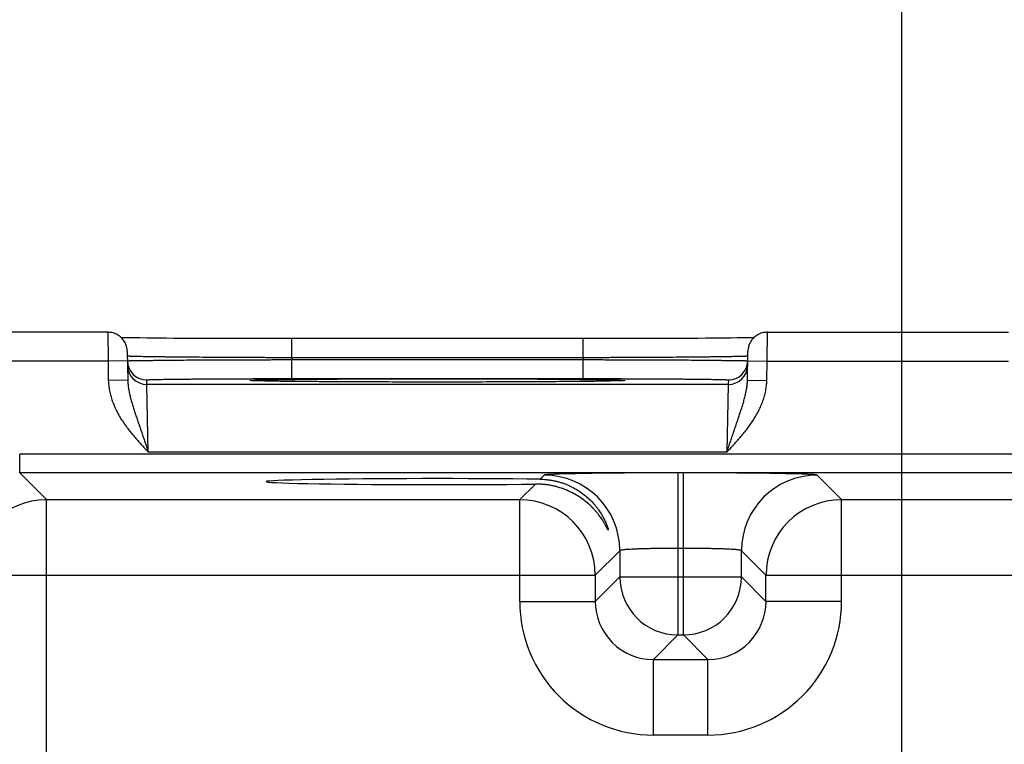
# Model space of a CAD drawing. Header units: inches. Extents: x 0 to 34, y 0 to 22.
# Tile 19 of 70: x 10.303 to 11.32, y 17.359 to 18.107. Entities that reach past the tile are written whole.
import ezdxf

# ---------------------------------------------------------------- set-up
doc = ezdxf.new("R2010")
doc.units = ezdxf.units.IN
doc.header["$LTSCALE"] = 1.87
doc.header["$MEASUREMENT"] = 0
doc.layers.get('0').update_dxf_attribs({"linetype": 'CONTINUOUS'})
doc.layers.add('DIMENSIONS', color=7, linetype='CONTINUOUS')
doc.styles.get("Standard").update_dxf_attribs({"font": 'txt', "width": 0.8})
doc.dimstyles.new('DIMSTYLE_1', dxfattribs={"dimtxt": 0.125, "dimasz": 0.18, "dimexe": 0.18, "dimexo": 0.0625, "dimgap": 0.09, "dimtad": 0, "dimtih": 1, "dimtoh": 1, "dimdec": 3, "dimzin": 4, "dimdsep": 46, "dimtxsty": 'STANDARD', "dimblk": '_FILLED', "dimblk1": '_FILLED', "dimblk2": '_FILLED', "dimcen": 0.09, "dimadec": 0, "dimazin": 0, "dimtp": 0.01, "dimtm": 0.01, "dimtfac": 1, "dimtdec": 3, "dimtofl": 0, "dimtmove": 0, "dimatfit": 3, "dimldrblk": '_FILLED', "dimfxl": 1, "dimtolj": 1, "dimtzin": 4, "dimarcsym": 0})

# ---------------------------------------------------------------- blocks, each defined once
blk = doc.blocks.new('*D9')
at = {"layer": 'DIMENSIONS', "color": 2, "linetype": 'CONTINUOUS'}
blk.add_line((11.2141, 16.1232), (11.2141, 18.4721), dxfattribs=at)
at = {"layer": 'DIMENSIONS', "color": 2, "linetype": 'CONTINUOUS', "insert": (11.1516, 18.5346), "char_height": 0.125, "width": 1.425, "attachment_point": 1, "rotation": 90, "line_spacing_factor": 0.9}
blk.add_mtext('3.950{\\Ftxt.shx;\\W1.000000;\\H0.125000; }[100.33]', dxfattribs=at)
blk = doc.blocks.new('_FILLED')
at = {"color": 0, "linetype": 'BYBLOCK'}
blk.add_solid([(0, 0), (-1, 0.1736), (-1, -0.1736)], dxfattribs=at)
blk = doc.blocks.new('*D11')
at = {"layer": 'DIMENSIONS', "color": 2, "linetype": 'CONTINUOUS'}
blk.add_line((13.0741, 16.1232), (13.0741, 18.4721), dxfattribs=at)
at = {"layer": 'DIMENSIONS', "color": 2, "linetype": 'CONTINUOUS', "insert": (13.0116, 18.5346), "char_height": 0.125, "width": 1.425, "attachment_point": 1, "rotation": 90, "line_spacing_factor": 0.9}
blk.add_mtext('5.810{\\Ftxt.shx;\\W1.000000;\\H0.125000; }[147.57]', dxfattribs=at)
blk = doc.blocks.new('*D12')
at = {"layer": 'DIMENSIONS', "color": 2, "linetype": 'CONTINUOUS'}
blk.add_line((14.2777, 17.7327), (14.2777, 18.4721), dxfattribs=at)
at = {"layer": 'DIMENSIONS', "color": 2, "linetype": 'CONTINUOUS', "insert": (14.2152, 18.5346), "char_height": 0.125, "width": 1.425, "attachment_point": 1, "rotation": 90, "line_spacing_factor": 0.9}
blk.add_mtext('7.014{\\Ftxt.shx;\\W1.000000;\\H0.125000; }[178.15]', dxfattribs=at)

msp = doc.modelspace()

# ---------------------------------------------------------------- linework, layer by layer
at = {"color": 7, "linetype": 'CONTINUOUS'}
for p, q in [((10.3942, 17.7846), (10.2384, 17.7846)), ((10.3942, 17.7846), (10.3944, 17.7546)), ((11.075, 17.7546), (11.0752, 17.7846)), ((11.0752, 17.7846), (11.3242, 17.7846)), ((10.4091, 17.779), (10.4081, 17.779)), ((10.4125, 17.7789), (10.4091, 17.779)), ((10.4166, 17.7788), (10.4125, 17.7789)), ((10.4214, 17.7788), (10.4166, 17.7788)), ((10.4273, 17.7787), (10.4214, 17.7788)), ((10.4346, 17.7786), (10.4273, 17.7787)), ((10.4435, 17.7785), (10.4346, 17.7786)), ((10.4541, 17.7784), (10.4435, 17.7785)), ((10.4622, 17.7783), (10.4541, 17.7784)), ((10.4716, 17.7783), (10.4622, 17.7783)), ((10.4824, 17.7782), (10.4716, 17.7783)), ((10.4941, 17.7782), (10.4824, 17.7782)), ((10.5061, 17.7781), (10.4941, 17.7782)), ((10.5186, 17.7781), (10.5061, 17.7781)), ((10.5314, 17.778), (10.5186, 17.7781)), ((10.5444, 17.778), (10.5314, 17.778)), ((10.5577, 17.778), (10.5444, 17.778)), ((10.5711, 17.778), (10.5577, 17.778)), ((10.5843, 17.778), (10.5711, 17.778)), ((10.5843, 17.7583), (10.5843, 17.778)), ((10.8916, 17.778), (10.5843, 17.778)), ((10.8851, 17.7583), (10.8851, 17.778)), ((10.9051, 17.778), (10.8916, 17.778)), ((10.9184, 17.778), (10.9051, 17.778)), ((10.9316, 17.778), (10.9184, 17.778)), ((10.9448, 17.778), (10.9316, 17.778)), ((10.9571, 17.7781), (10.9448, 17.778)), ((10.968, 17.7781), (10.9571, 17.7781)), ((10.9817, 17.7782), (10.968, 17.7781)), ((10.9932, 17.7783), (10.9817, 17.7782)), ((11.0033, 17.7783), (10.9932, 17.7783)), ((11.0121, 17.7784), (11.0033, 17.7783)), ((11.0222, 17.7785), (11.0121, 17.7784)), ((11.0306, 17.7786), (11.0222, 17.7785)), ((11.0378, 17.7786), (11.0306, 17.7786)), ((11.044, 17.7787), (11.0378, 17.7786)), ((11.0492, 17.7788), (11.044, 17.7787)), ((11.0536, 17.7789), (11.0492, 17.7788)), ((11.058, 17.7789), (11.0536, 17.7789)), ((11.0613, 17.779), (11.058, 17.7789)), ((10.4142, 17.765), (10.4147, 17.7352)), ((11.0547, 17.7352), (11.0552, 17.765)), ((10.3944, 17.7546), (10.2384, 17.7546)), ((10.4144, 17.755), (10.3944, 17.7546)), ((10.3944, 17.7546), (10.3947, 17.7349)), ((10.4144, 17.7599), (10.4143, 17.76)), ((10.4144, 17.7551), (10.4145, 17.7551)), ((10.8851, 17.7583), (10.5843, 17.7583)), ((10.5843, 17.7583), (10.5843, 17.7564)), ((10.5843, 17.7367), (10.5843, 17.7564)), ((10.5843, 17.7564), (10.8851, 17.7564)), ((10.8851, 17.7583), (10.8851, 17.7564)), ((10.8851, 17.7367), (10.8851, 17.7564)), ((11.0549, 17.7551), (11.055, 17.7551)), ((11.0551, 17.76), (11.055, 17.7599)), ((11.055, 17.755), (11.075, 17.7546)), ((11.0747, 17.7349), (11.075, 17.7546)), ((11.075, 17.7546), (11.3244, 17.7546)), ((10.4147, 17.7352), (10.3947, 17.7349)), ((10.4345, 17.7307), (10.4344, 17.7354)), ((10.5437, 17.7346), (10.5435, 17.7346)), ((10.5439, 17.7346), (10.5437, 17.7346)), ((10.5443, 17.7346), (10.5439, 17.7346)), ((10.5447, 17.7346), (10.5443, 17.7346)), ((10.5455, 17.7345), (10.5447, 17.7346)), ((10.5464, 17.7345), (10.5455, 17.7345)), ((10.5481, 17.7344), (10.5464, 17.7345)), ((10.5502, 17.7344), (10.5481, 17.7344)), ((10.5529, 17.7343), (10.5502, 17.7344)), ((10.5563, 17.7342), (10.5529, 17.7343)), ((10.5604, 17.7341), (10.5563, 17.7342)), ((10.5656, 17.7341), (10.5604, 17.7341)), ((10.5704, 17.734), (10.5656, 17.7341)), ((10.5761, 17.7339), (10.5704, 17.734)), ((10.583, 17.7338), (10.5761, 17.7339)), ((10.5913, 17.7337), (10.583, 17.7338)), ((10.5843, 17.7367), (10.8851, 17.7367)), ((10.6018, 17.7337), (10.5913, 17.7337)), ((10.6102, 17.7336), (10.6018, 17.7337)), ((10.62, 17.7335), (10.6102, 17.7336)), ((10.6312, 17.7335), (10.62, 17.7335)), ((10.643, 17.7334), (10.6312, 17.7335)), ((10.6553, 17.7333), (10.643, 17.7334)), ((10.668, 17.7333), (10.6553, 17.7333)), ((10.681, 17.7333), (10.668, 17.7333)), ((10.6942, 17.7332), (10.681, 17.7333)), ((10.7077, 17.7332), (10.6942, 17.7332)), ((10.7213, 17.7332), (10.7077, 17.7332)), ((10.7347, 17.7332), (10.7213, 17.7332)), ((10.7481, 17.7332), (10.7347, 17.7332)), ((10.7617, 17.7332), (10.7481, 17.7332)), ((10.7752, 17.7332), (10.7617, 17.7332)), ((10.7884, 17.7333), (10.7752, 17.7332)), ((10.8013, 17.7333), (10.7884, 17.7333)), ((10.8141, 17.7333), (10.8013, 17.7333)), ((10.8264, 17.7334), (10.8141, 17.7333)), ((10.8377, 17.7335), (10.8264, 17.7334)), ((10.8477, 17.7335), (10.8377, 17.7335)), ((10.86, 17.7336), (10.8477, 17.7335)), ((10.8698, 17.7337), (10.86, 17.7336)), ((10.8779, 17.7337), (10.8698, 17.7337)), ((10.885, 17.7338), (10.8779, 17.7337)), ((10.8911, 17.7339), (10.885, 17.7338)), ((10.8982, 17.734), (10.8911, 17.7339)), ((10.9041, 17.7341), (10.8982, 17.734)), ((10.909, 17.7341), (10.9041, 17.7341)), ((10.9129, 17.7342), (10.909, 17.7341)), ((10.9161, 17.7343), (10.9129, 17.7342)), ((10.9192, 17.7344), (10.9161, 17.7343)), ((10.9214, 17.7344), (10.9192, 17.7344)), ((10.9227, 17.7345), (10.9214, 17.7344)), ((10.9238, 17.7345), (10.9227, 17.7345)), ((10.9245, 17.7346), (10.9238, 17.7345)), ((10.9251, 17.7346), (10.9245, 17.7346)), ((10.9254, 17.7346), (10.9251, 17.7346)), ((10.9257, 17.7346), (10.9254, 17.7346)), ((10.9259, 17.7346), (10.9257, 17.7346)), ((10.926, 17.7347), (10.9259, 17.7346)), ((10.9261, 17.7347), (10.926, 17.7347)), ((11.035, 17.7354), (11.0349, 17.7307)), ((11.0547, 17.7352), (11.0747, 17.7349)), ((11.0349, 17.7307), (10.4345, 17.7307)), ((10.436, 17.6607), (10.4345, 17.7307)), ((11.0349, 17.7307), (11.0334, 17.6607)), ((11.0334, 17.6607), (10.436, 17.6607)), ((10.3032, 17.6396), (10.3032, 17.6586)), ((13.9734, 17.6586), (10.3032, 17.6586)), ((10.331, 17.6118), (10.3032, 17.6396)), ((13.9734, 17.6396), (10.3032, 17.6396)), ((10.8449, 17.6371), (10.8407, 17.6329)), ((10.9829, 17.6395), (10.9829, 17.4721)), ((10.9885, 17.6395), (10.9829, 17.6395)), ((10.9885, 17.4721), (10.9885, 17.6395)), ((11.1518, 17.6118), (11.1265, 17.6371)), ((10.8357, 17.6279), (10.8196, 17.6118)), ((10.331, 14.489), (10.331, 17.6118)), ((10.331, 17.6118), (10.8196, 17.6118)), ((10.8196, 17.5067), (10.8196, 17.6118)), ((11.1518, 17.5067), (11.1518, 17.6118)), ((11.1518, 17.6118), (11.7496, 17.6118)), ((10.9229, 17.5591), (10.8975, 17.5338)), ((10.9229, 17.5591), (10.9229, 17.5321)), ((10.9885, 17.5615), (10.9829, 17.5615)), ((11.0485, 17.5321), (11.0485, 17.5591)), ((11.0738, 17.5338), (11.0485, 17.5591)), ((10.253, 17.5338), (10.8975, 17.5338)), ((10.8975, 17.5338), (10.8975, 17.5067)), ((10.9229, 17.5321), (10.8975, 17.5067)), ((10.9229, 17.5321), (11.0485, 17.5321)), ((11.0485, 17.5321), (11.0738, 17.5067)), ((11.0738, 17.5067), (11.0738, 17.5338)), ((11.0738, 17.5338), (11.8275, 17.5338)), ((10.8196, 17.5067), (10.8975, 17.5067)), ((11.1518, 17.5067), (11.0738, 17.5067)), ((10.9829, 17.4721), (10.9575, 17.4468)), ((10.9829, 17.4721), (10.9885, 17.4721)), ((10.9885, 17.4721), (11.0138, 17.4468)), ((10.9575, 17.3688), (10.9575, 17.4468)), ((10.9575, 17.4468), (11.0138, 17.4468)), ((11.0138, 17.3688), (11.0138, 17.4468)), ((10.9575, 17.3688), (11.0138, 17.3688))]:
    msp.add_line(p, q, dxfattribs=at)
for points in [[(10.4142, 17.765), (10.4141, 17.7662), (10.414, 17.7674), (10.4138, 17.7686), (10.4135, 17.7698), (10.4132, 17.771), (10.4128, 17.7721), (10.4123, 17.7732), (10.4117, 17.7743), (10.4111, 17.7753), (10.4104, 17.7764), (10.4097, 17.7773), (10.4089, 17.7782), (10.408, 17.7791), (10.4071, 17.7799), (10.4062, 17.7807), (10.4052, 17.7814), (10.4041, 17.782), (10.4031, 17.7826), (10.4019, 17.7831), (10.4008, 17.7835), (10.3997, 17.7839), (10.3985, 17.7842), (10.3973, 17.7844), (10.3961, 17.7845), (10.3949, 17.7846), (10.3942, 17.7846)], [(11.0752, 17.7846), (11.0745, 17.7846), (11.0733, 17.7845), (11.0721, 17.7844), (11.0709, 17.7842), (11.0697, 17.7839), (11.0686, 17.7835), (11.0674, 17.7831), (11.0663, 17.7826), (11.0652, 17.782), (11.0642, 17.7814), (11.0632, 17.7807), (11.0623, 17.7799), (11.0614, 17.7791), (11.0605, 17.7782), (11.0597, 17.7773), (11.059, 17.7764), (11.0583, 17.7753), (11.0577, 17.7743), (11.0571, 17.7732), (11.0566, 17.7721), (11.0562, 17.771), (11.0559, 17.7698), (11.0556, 17.7686), (11.0554, 17.7674), (11.0552, 17.7662), (11.0552, 17.765)], [(10.5435, 17.7346), (10.5433, 17.7347), (10.5433, 17.7347), (10.5432, 17.7347), (10.5432, 17.7347)], [(10.9262, 17.7347), (10.9262, 17.7347), (10.9261, 17.7347)]]:
    msp.add_lwpolyline(points, dxfattribs=at)
for centre, radius, start, end in [((10.4344, 17.7554), 0.02, 181, 181.2436), ((10.4344, 17.7554), 0.02, 181.2447, 270.0013), ((11.035, 17.7554), 0.02, 269.9987, 358.7553), ((11.035, 17.7554), 0.02, 358.7564, 359), ((10.4345, 17.7507), 0.02, 181.0012, 270.0013), ((11.0349, 17.7507), 0.02, 269.9987, 358.9988), ((10.5479, 17.8173), 0.0828, 266.7202, 266.8827), ((10.9216, 17.8153), 0.0808, 273.115, 273.2829), ((10.8449, 17.5591), 0.078, 0.0209, 89.9791), ((11.1265, 17.5591), 0.078, 90.0209, 179.9791), ((10.331, 17.5337), 0.078, 90.0212, 179.9788), ((10.8195, 17.5337), 0.078, 0.0209, 89.9791), ((11.1519, 17.5337), 0.078, 90.0209, 179.9791), ((10.9829, 17.5321), 0.06, 180.0209, 269.9791), ((10.9885, 17.5321), 0.06, 270.0209, 359.9791), ((10.9575, 17.5067), 0.138, 179.9963, 270.0037), ((10.9575, 17.5067), 0.06, 179.9636, 270.0364), ((11.0139, 17.5067), 0.138, 269.9963, 0.0037), ((11.0139, 17.5067), 0.06, 269.9636, 0.0364)]:
    msp.add_arc(centre, radius, start, end, dxfattribs=at)
msp.add_ellipse((10.7347, 17.6304), major_axis=(0.1771, 0), ratio=0.017455, start_param=0.92934, end_param=5.318939, dxfattribs=at)
for points, knots in [([(10.5843, 17.7583), (10.5789, 17.7583), (10.5681, 17.7583), (10.552, 17.7584), (10.5362, 17.7585), (10.5209, 17.7585), (10.5061, 17.7586), (10.4921, 17.7587), (10.4789, 17.7588), (10.4667, 17.7589), (10.4571, 17.759), (10.4501, 17.7591), (10.4452, 17.7591), (10.4407, 17.7592), (10.4365, 17.7593), (10.4327, 17.7593), (10.4292, 17.7594), (10.4261, 17.7595), (10.4233, 17.7595), (10.4212, 17.7596), (10.4197, 17.7596), (10.4187, 17.7597), (10.4179, 17.7597), (10.4171, 17.7597), (10.4164, 17.7598), (10.4158, 17.7598), (10.4153, 17.7598), (10.415, 17.7598), (10.4147, 17.7599), (10.4146, 17.7599), (10.4145, 17.7599), (10.4144, 17.7599), (10.4144, 17.7599)], [0, 0, 0, 0, 0.095784, 0.19069, 0.283846, 0.374395, 0.461507, 0.544382, 0.622257, 0.694417, 0.760199, 0.790506, 0.818998, 0.845607, 0.870273, 0.89294, 0.913555, 0.932071, 0.948446, 0.962641, 0.968912, 0.974626, 0.97978, 0.984372, 0.988398, 0.991858, 0.994748, 0.997069, 0.998015, 0.998819, 0.99948, 1, 1, 1, 1]), ([(10.4145, 17.7551), (10.4145, 17.7551), (10.4146, 17.7551), (10.4147, 17.7551), (10.4148, 17.7551), (10.4151, 17.7552), (10.4154, 17.7552), (10.4159, 17.7552), (10.4165, 17.7552), (10.4172, 17.7553), (10.4179, 17.7553), (10.4188, 17.7553), (10.4198, 17.7553), (10.4213, 17.7554), (10.4233, 17.7554), (10.4261, 17.7554), (10.4293, 17.7555), (10.4328, 17.7555), (10.4366, 17.7556), (10.4408, 17.7556), (10.4453, 17.7557), (10.4501, 17.7557), (10.4572, 17.7558), (10.4667, 17.7559), (10.4789, 17.756), (10.4921, 17.756), (10.5062, 17.7561), (10.5209, 17.7562), (10.5362, 17.7562), (10.552, 17.7563), (10.5681, 17.7563), (10.5789, 17.7564), (10.5843, 17.7564)], [0, 0, 0, 0, 0.000513, 0.00117, 0.001969, 0.00291, 0.005223, 0.008105, 0.011558, 0.015577, 0.020162, 0.02531, 0.031018, 0.037282, 0.051466, 0.067829, 0.086334, 0.10694, 0.129598, 0.154257, 0.180859, 0.209345, 0.239649, 0.305427, 0.377589, 0.455472, 0.53836, 0.625491, 0.716064, 0.809247, 0.904183, 1, 1, 1, 1]), ([(11.055, 17.7599), (11.0549, 17.7599), (11.0549, 17.7599), (11.0548, 17.7599), (11.0546, 17.7599), (11.0544, 17.7598), (11.0541, 17.7598), (11.0536, 17.7598), (11.053, 17.7598), (11.0523, 17.7597), (11.0515, 17.7597), (11.0506, 17.7597), (11.0497, 17.7596), (11.0482, 17.7596), (11.0461, 17.7595), (11.0433, 17.7595), (11.0402, 17.7594), (11.0367, 17.7593), (11.0328, 17.7593), (11.0287, 17.7592), (11.0241, 17.7591), (11.0193, 17.7591), (11.0122, 17.759), (11.0027, 17.7589), (10.9905, 17.7588), (10.9773, 17.7587), (10.9633, 17.7586), (10.9485, 17.7585), (10.9332, 17.7585), (10.9174, 17.7584), (10.9013, 17.7583), (10.8905, 17.7583), (10.8851, 17.7583)], [0, 0, 0, 0, 0.00052, 0.001181, 0.001985, 0.002931, 0.005252, 0.008142, 0.011601, 0.015628, 0.02022, 0.025374, 0.031088, 0.037358, 0.051553, 0.067928, 0.086444, 0.107059, 0.129725, 0.154392, 0.181001, 0.209492, 0.2398, 0.305582, 0.377742, 0.455617, 0.538491, 0.625604, 0.716154, 0.809309, 0.904215, 1, 1, 1, 1]), ([(10.8851, 17.7564), (10.8905, 17.7564), (10.9013, 17.7563), (10.9174, 17.7563), (10.9331, 17.7562), (10.9485, 17.7562), (10.9632, 17.7561), (10.9773, 17.756), (10.9904, 17.756), (11.0027, 17.7559), (11.0122, 17.7558), (11.0192, 17.7557), (11.0241, 17.7557), (11.0286, 17.7556), (11.0328, 17.7556), (11.0366, 17.7555), (11.0401, 17.7555), (11.0433, 17.7554), (11.046, 17.7554), (11.0481, 17.7554), (11.0496, 17.7553), (11.0506, 17.7553), (11.0514, 17.7553), (11.0522, 17.7553), (11.0529, 17.7552), (11.0535, 17.7552), (11.054, 17.7552), (11.0543, 17.7552), (11.0546, 17.7551), (11.0547, 17.7551), (11.0548, 17.7551), (11.0549, 17.7551), (11.0549, 17.7551)], [0, 0, 0, 0, 0.095817, 0.190753, 0.283937, 0.37451, 0.461642, 0.54453, 0.622413, 0.694575, 0.760353, 0.790657, 0.819142, 0.845745, 0.870404, 0.893062, 0.913667, 0.932173, 0.948536, 0.962719, 0.968983, 0.974691, 0.979838, 0.984423, 0.988443, 0.991895, 0.994778, 0.99709, 0.998032, 0.998831, 0.999487, 1, 1, 1, 1]), ([(10.3947, 17.7349), (10.3947, 17.734), (10.3948, 17.7322), (10.3951, 17.7286), (10.3958, 17.7241), (10.3971, 17.7188), (10.3987, 17.7136), (10.4007, 17.7086), (10.403, 17.7036), (10.4056, 17.6989), (10.4084, 17.6942), (10.4115, 17.6897), (10.4147, 17.6853), (10.418, 17.6811), (10.4215, 17.6769), (10.425, 17.6728), (10.4281, 17.6694), (10.4305, 17.6667), (10.4329, 17.6641), (10.4348, 17.6621), (10.436, 17.6607)], [0, 0, 0, 0, 0.031251, 0.062503, 0.124993, 0.187485, 0.249979, 0.312475, 0.374974, 0.437473, 0.499974, 0.562476, 0.624979, 0.687483, 0.749986, 0.81249, 0.874994, 0.906246, 0.937497, 1, 1, 1, 1]), ([(10.4147, 17.7352), (10.4147, 17.7344), (10.4148, 17.7329), (10.4151, 17.7297), (10.4155, 17.7266), (10.4161, 17.7235), (10.4167, 17.7204), (10.4177, 17.7166), (10.4189, 17.712), (10.4203, 17.7075), (10.4215, 17.7037), (10.4225, 17.7007), (10.4235, 17.6976), (10.4248, 17.6938), (10.4264, 17.6891), (10.428, 17.6845), (10.4296, 17.6798), (10.4312, 17.675), (10.4328, 17.6703), (10.4344, 17.6655), (10.4355, 17.6623), (10.436, 17.6607)], [0, 0, 0, 0, 0.030581, 0.061074, 0.121881, 0.152241, 0.182584, 0.243294, 0.304158, 0.365286, 0.426781, 0.457689, 0.488714, 0.551134, 0.614061, 0.677483, 0.741365, 0.805646, 0.870245, 0.935066, 1, 1, 1, 1]), ([(10.4344, 17.7354), (10.4344, 17.7354), (10.4344, 17.7354), (10.4344, 17.7354), (10.4344, 17.7354), (10.4344, 17.7355), (10.4344, 17.7355), (10.4345, 17.7355), (10.4345, 17.7355), (10.4346, 17.7355), (10.4347, 17.7355), (10.4348, 17.7355), (10.4349, 17.7355), (10.4352, 17.7356), (10.4355, 17.7356), (10.436, 17.7356), (10.4366, 17.7356), (10.4373, 17.7357), (10.438, 17.7357), (10.4389, 17.7357), (10.4398, 17.7358), (10.4408, 17.7358), (10.442, 17.7358), (10.4436, 17.7359), (10.4459, 17.7359), (10.4489, 17.736), (10.4522, 17.736), (10.4558, 17.7361), (10.4597, 17.7362), (10.464, 17.7362), (10.4685, 17.7363), (10.4733, 17.7363), (10.4784, 17.7363), (10.4837, 17.7364), (10.4913, 17.7365), (10.5013, 17.7365), (10.5138, 17.7366), (10.5271, 17.7366), (10.5409, 17.7367), (10.5552, 17.7367), (10.5697, 17.7367), (10.5794, 17.7367), (10.5843, 17.7367)], [0, 0, 0, 0, 0.000131, 0.000181, 0.000239, 0.000381, 0.000559, 0.000772, 0.001022, 0.001308, 0.001992, 0.002823, 0.003803, 0.004933, 0.00764, 0.010943, 0.014842, 0.019334, 0.024416, 0.030084, 0.036336, 0.043168, 0.050577, 0.058558, 0.076217, 0.096098, 0.118154, 0.142337, 0.168589, 0.196842, 0.22703, 0.259083, 0.292922, 0.328463, 0.365622, 0.444439, 0.528606, 0.617319, 0.709715, 0.804909, 0.901983, 1, 1, 1, 1]), ([(10.5432, 17.7346), (10.5431, 17.7346), (10.5428, 17.7347), (10.5425, 17.7347), (10.5422, 17.7347), (10.5419, 17.7347), (10.5417, 17.7347), (10.5415, 17.7348), (10.5413, 17.7348), (10.5412, 17.7348), (10.5412, 17.7348), (10.5411, 17.7348), (10.5411, 17.7348), (10.541, 17.7348), (10.541, 17.7349), (10.541, 17.7349), (10.541, 17.7349), (10.541, 17.7349), (10.541, 17.7349), (10.541, 17.7349), (10.541, 17.7349), (10.541, 17.7349), (10.541, 17.7349), (10.541, 17.7349), (10.5411, 17.7349), (10.5411, 17.7349), (10.5412, 17.735), (10.5412, 17.735), (10.5413, 17.735), (10.5414, 17.735), (10.5415, 17.735), (10.5416, 17.735), (10.5418, 17.735), (10.5421, 17.7351), (10.5423, 17.7351), (10.5427, 17.7351), (10.543, 17.7351), (10.5434, 17.7352), (10.5438, 17.7352), (10.5443, 17.7352), (10.545, 17.7352), (10.5459, 17.7353), (10.5472, 17.7353), (10.5485, 17.7354), (10.55, 17.7354), (10.5523, 17.7355), (10.5555, 17.7355), (10.5597, 17.7356), (10.5644, 17.7357), (10.5696, 17.7358), (10.5752, 17.7358), (10.5813, 17.7359), (10.5879, 17.736), (10.5949, 17.7361), (10.6023, 17.7361), (10.6101, 17.7362), (10.6182, 17.7362), (10.6267, 17.7363), (10.6386, 17.7364), (10.6542, 17.7364), (10.6735, 17.7365), (10.6935, 17.7365), (10.714, 17.7366), (10.7278, 17.7366), (10.7347, 17.7366)], [0, 0, 0, 0, 0.001915, 0.003652, 0.005213, 0.006597, 0.007804, 0.008834, 0.009687, 0.010047, 0.010363, 0.010636, 0.010865, 0.011052, 0.011196, 0.011301, 0.011341, 0.011374, 0.011403, 0.011433, 0.011467, 0.011508, 0.011616, 0.011764, 0.011955, 0.012188, 0.012464, 0.012785, 0.013149, 0.013558, 0.014011, 0.014508, 0.015635, 0.016938, 0.018419, 0.020077, 0.021911, 0.023922, 0.02611, 0.028473, 0.031013, 0.036618, 0.04292, 0.049913, 0.057592, 0.065953, 0.084696, 0.10609, 0.130069, 0.156564, 0.185503, 0.216797, 0.250357, 0.286088, 0.323885, 0.363638, 0.405234, 0.448551, 0.493464, 0.587554, 0.686416, 0.788907, 0.893839, 1, 1, 1, 1]), ([(10.7347, 17.7332), (10.7234, 17.7332), (10.701, 17.7332), (10.6684, 17.7333), (10.6424, 17.7334), (10.6228, 17.7335), (10.6093, 17.7336), (10.5969, 17.7337), (10.5855, 17.7338), (10.5752, 17.7339), (10.5675, 17.734), (10.5619, 17.7341), (10.5582, 17.7342), (10.5549, 17.7343), (10.5519, 17.7343), (10.5493, 17.7344), (10.547, 17.7345), (10.5453, 17.7345), (10.5442, 17.7346), (10.5437, 17.7346), (10.5434, 17.7346)], [0, 0, 0, 0, 0.177808, 0.350093, 0.5115, 0.58654, 0.657016, 0.722378, 0.782121, 0.835775, 0.882929, 0.903948, 0.92321, 0.940677, 0.956313, 0.970085, 0.981972, 0.991951, 0.996218, 1, 1, 1, 1]), ([(10.7347, 17.7366), (10.7416, 17.7366), (10.7554, 17.7366), (10.7759, 17.7365), (10.7959, 17.7365), (10.8152, 17.7364), (10.8307, 17.7364), (10.8427, 17.7363), (10.8511, 17.7362), (10.8593, 17.7362), (10.8671, 17.7361), (10.8745, 17.7361), (10.8815, 17.736), (10.888, 17.7359), (10.8942, 17.7358), (10.8998, 17.7358), (10.905, 17.7357), (10.9097, 17.7356), (10.9139, 17.7355), (10.9171, 17.7355), (10.9193, 17.7354), (10.9208, 17.7354), (10.9222, 17.7353), (10.9234, 17.7353), (10.9244, 17.7352), (10.9251, 17.7352), (10.9255, 17.7352), (10.926, 17.7352), (10.9264, 17.7351), (10.9267, 17.7351), (10.927, 17.7351), (10.9273, 17.7351), (10.9276, 17.735), (10.9278, 17.735), (10.9279, 17.735), (10.928, 17.735), (10.9281, 17.735), (10.9281, 17.735), (10.9282, 17.735), (10.9283, 17.7349), (10.9283, 17.7349), (10.9283, 17.7349), (10.9284, 17.7349), (10.9284, 17.7349), (10.9284, 17.7349), (10.9284, 17.7349), (10.9284, 17.7349), (10.9284, 17.7349), (10.9284, 17.7349), (10.9284, 17.7349), (10.9284, 17.7349), (10.9283, 17.7348), (10.9283, 17.7348), (10.9283, 17.7348), (10.9282, 17.7348), (10.9281, 17.7348), (10.9281, 17.7348), (10.9279, 17.7348), (10.9277, 17.7347), (10.9275, 17.7347), (10.9272, 17.7347), (10.9269, 17.7347), (10.9266, 17.7347), (10.9263, 17.7346), (10.9262, 17.7346)], [0, 0, 0, 0, 0.106159, 0.21109, 0.313578, 0.412439, 0.506529, 0.551441, 0.594757, 0.636353, 0.676106, 0.713903, 0.749635, 0.783195, 0.814489, 0.843429, 0.869925, 0.893903, 0.915298, 0.934044, 0.942405, 0.950084, 0.957078, 0.96338, 0.968985, 0.971526, 0.97389, 0.976078, 0.97809, 0.979925, 0.981583, 0.983064, 0.984367, 0.985494, 0.985991, 0.986444, 0.986853, 0.987218, 0.987538, 0.987815, 0.988049, 0.988239, 0.988388, 0.988496, 0.988537, 0.988572, 0.988601, 0.988631, 0.988664, 0.988703, 0.988808, 0.988952, 0.989138, 0.989367, 0.989639, 0.989956, 0.990316, 0.991168, 0.992198, 0.993405, 0.994788, 0.996349, 0.998086, 1, 1, 1, 1]), ([(10.926, 17.7346), (10.9257, 17.7346), (10.9252, 17.7346), (10.9241, 17.7345), (10.9224, 17.7345), (10.9201, 17.7344), (10.9175, 17.7343), (10.9145, 17.7343), (10.9112, 17.7342), (10.9075, 17.7341), (10.9019, 17.734), (10.8941, 17.7339), (10.8839, 17.7338), (10.8725, 17.7337), (10.86, 17.7336), (10.8466, 17.7335), (10.827, 17.7334), (10.801, 17.7333), (10.7683, 17.7332), (10.746, 17.7332), (10.7347, 17.7332)], [0, 0, 0, 0, 0.003782, 0.008049, 0.018029, 0.029918, 0.043692, 0.059327, 0.076795, 0.096058, 0.117078, 0.164232, 0.217887, 0.27763, 0.342992, 0.413468, 0.488507, 0.649913, 0.822194, 1, 1, 1, 1]), ([(10.8851, 17.7367), (10.89, 17.7367), (10.8997, 17.7367), (10.9142, 17.7367), (10.9285, 17.7367), (10.9423, 17.7366), (10.9555, 17.7366), (10.9681, 17.7365), (10.9781, 17.7365), (10.9857, 17.7364), (10.991, 17.7363), (10.9961, 17.7363), (11.0009, 17.7363), (11.0054, 17.7362), (11.0097, 17.7362), (11.0136, 17.7361), (11.0172, 17.736), (11.0205, 17.736), (11.0235, 17.7359), (11.0258, 17.7359), (11.0274, 17.7358), (11.0285, 17.7358), (11.0296, 17.7358), (11.0305, 17.7357), (11.0313, 17.7357), (11.0321, 17.7357), (11.0328, 17.7356), (11.0334, 17.7356), (11.0339, 17.7356), (11.0342, 17.7356), (11.0345, 17.7355), (11.0346, 17.7355), (11.0347, 17.7355), (11.0348, 17.7355), (11.0349, 17.7355), (11.0349, 17.7355), (11.0349, 17.7355), (11.035, 17.7355), (11.035, 17.7354), (11.035, 17.7354), (11.035, 17.7354), (11.035, 17.7354), (11.035, 17.7354)], [0, 0, 0, 0, 0.098017, 0.195091, 0.290285, 0.382681, 0.471394, 0.555561, 0.634378, 0.671538, 0.707078, 0.740917, 0.77297, 0.803158, 0.831411, 0.857662, 0.881847, 0.903903, 0.923783, 0.941441, 0.949423, 0.956832, 0.963664, 0.969916, 0.975584, 0.980666, 0.985158, 0.989057, 0.992361, 0.995068, 0.996198, 0.997178, 0.998009, 0.998692, 0.998978, 0.999228, 0.999441, 0.999619, 0.999761, 0.999819, 0.999869, 1, 1, 1, 1]), ([(11.0334, 17.6607), (11.0339, 17.6623), (11.035, 17.6655), (11.0366, 17.6703), (11.0382, 17.675), (11.0398, 17.6798), (11.0414, 17.6845), (11.043, 17.6891), (11.0446, 17.6938), (11.0459, 17.6976), (11.0469, 17.7007), (11.0476, 17.7029), (11.0484, 17.7052), (11.0491, 17.7075), (11.0498, 17.7098), (11.0507, 17.7128), (11.0515, 17.7158), (11.0523, 17.7189), (11.0528, 17.7212), (11.0533, 17.7235), (11.0537, 17.7258), (11.0541, 17.7281), (11.0545, 17.7313), (11.0546, 17.7336), (11.0547, 17.7352)], [0, 0, 0, 0, 0.064934, 0.129755, 0.194354, 0.258636, 0.322517, 0.38594, 0.448867, 0.511286, 0.542311, 0.57322, 0.604019, 0.634715, 0.66532, 0.695845, 0.756707, 0.787075, 0.817423, 0.847767, 0.878122, 0.908507, 0.93894, 1, 1, 1, 1]), ([(11.0334, 17.6607), (11.0346, 17.6621), (11.0364, 17.6641), (11.0389, 17.6667), (11.0413, 17.6694), (11.0443, 17.6728), (11.0479, 17.6769), (11.0514, 17.6811), (11.0547, 17.6853), (11.0574, 17.689), (11.0594, 17.692), (11.0609, 17.6942), (11.0624, 17.6966), (11.0637, 17.6989), (11.0651, 17.7013), (11.0663, 17.7037), (11.0675, 17.7061), (11.0686, 17.7086), (11.0697, 17.7111), (11.0709, 17.7145), (11.0723, 17.7188), (11.0736, 17.7241), (11.0744, 17.7295), (11.0746, 17.7331), (11.0747, 17.7349)], [0, 0, 0, 0, 0.062502, 0.093753, 0.125005, 0.187507, 0.25001, 0.312513, 0.375016, 0.437518, 0.468771, 0.500023, 0.531275, 0.562527, 0.59378, 0.625032, 0.656284, 0.687536, 0.718788, 0.75004, 0.812534, 0.875025, 0.937514, 1, 1, 1, 1]), ([(10.8407, 17.6329), (10.8421, 17.6329), (10.8449, 17.6327), (10.8491, 17.6323), (10.8532, 17.6317), (10.8571, 17.6309), (10.8609, 17.6299), (10.8645, 17.6287), (10.8681, 17.6273), (10.8725, 17.6254), (10.8777, 17.6227), (10.8834, 17.6189), (10.8886, 17.6149), (10.8932, 17.6106), (10.8966, 17.6068), (10.8991, 17.6037), (10.9008, 17.6014), (10.9023, 17.5992), (10.9038, 17.5969), (10.9051, 17.5946), (10.9063, 17.5925), (10.9073, 17.5903), (10.9083, 17.5883), (10.909, 17.5867), (10.9094, 17.5855), (10.9097, 17.5847), (10.91, 17.5839), (10.9103, 17.5832), (10.9105, 17.5825), (10.9107, 17.582), (10.9108, 17.5815), (10.9108, 17.5812), (10.9109, 17.581), (10.9109, 17.5809), (10.9109, 17.5807), (10.911, 17.5806), (10.911, 17.5805), (10.911, 17.5805)], [0, 0, 0, 0, 0.04585, 0.090642, 0.134403, 0.177163, 0.218957, 0.259821, 0.299794, 0.338911, 0.414697, 0.48745, 0.55736, 0.624535, 0.688975, 0.720135, 0.750539, 0.780132, 0.808839, 0.836556, 0.863148, 0.888433, 0.912175, 0.934071, 0.944209, 0.953735, 0.962586, 0.970697, 0.977998, 0.984417, 0.989886, 0.992242, 0.994338, 0.996165, 0.99772, 0.998998, 1, 1, 1, 1]), ([(10.9829, 17.6395), (10.9784, 17.6395), (10.9696, 17.6395), (10.9564, 17.6395), (10.9434, 17.6394), (10.9308, 17.6393), (10.9187, 17.6392), (10.9072, 17.6391), (10.8964, 17.639), (10.888, 17.6388), (10.8816, 17.6387), (10.8772, 17.6386), (10.873, 17.6385), (10.8691, 17.6384), (10.8655, 17.6384), (10.8621, 17.6383), (10.859, 17.6381), (10.8562, 17.638), (10.8537, 17.6379), (10.8518, 17.6378), (10.8505, 17.6378), (10.8496, 17.6377), (10.8488, 17.6377), (10.848, 17.6376), (10.8473, 17.6375), (10.8468, 17.6375), (10.8463, 17.6374), (10.8458, 17.6374), (10.8455, 17.6373), (10.8453, 17.6373), (10.8452, 17.6372), (10.8451, 17.6372), (10.845, 17.6372), (10.845, 17.6372), (10.8449, 17.6371), (10.8449, 17.6371), (10.8449, 17.6371)], [0, 0, 0, 0, 0.0969, 0.192887, 0.287057, 0.378522, 0.466426, 0.549933, 0.628266, 0.700678, 0.734452, 0.766498, 0.796738, 0.825099, 0.85152, 0.875938, 0.898293, 0.918531, 0.936609, 0.952488, 0.95959, 0.966128, 0.972097, 0.977495, 0.982319, 0.986568, 0.99024, 0.993335, 0.99585, 0.996891, 0.997788, 0.998545, 0.999162, 0.999644, 0.999837, 1, 1, 1, 1]), ([(11.1265, 17.6371), (11.1264, 17.6371), (11.1264, 17.6371), (11.1264, 17.6372), (11.1263, 17.6372), (11.1263, 17.6372), (11.1262, 17.6372), (11.126, 17.6373), (11.1258, 17.6373), (11.1255, 17.6374), (11.1251, 17.6374), (11.1246, 17.6375), (11.124, 17.6375), (11.1234, 17.6376), (11.1226, 17.6377), (11.1218, 17.6377), (11.1209, 17.6378), (11.1195, 17.6378), (11.1177, 17.6379), (11.1152, 17.638), (11.1124, 17.6381), (11.1093, 17.6383), (11.1059, 17.6384), (11.1023, 17.6384), (11.0984, 17.6385), (11.0942, 17.6386), (11.0898, 17.6387), (11.0834, 17.6388), (11.0749, 17.639), (11.0642, 17.6391), (11.0527, 17.6392), (11.0406, 17.6393), (11.028, 17.6394), (11.015, 17.6395), (11.0018, 17.6395), (10.9929, 17.6395), (10.9885, 17.6395)], [0, 0, 0, 0, 0.000163, 0.000356, 0.000838, 0.001455, 0.002212, 0.003109, 0.00415, 0.006665, 0.00976, 0.013432, 0.017681, 0.022505, 0.027903, 0.033872, 0.04041, 0.047512, 0.063391, 0.081469, 0.101707, 0.124062, 0.14848, 0.174901, 0.203262, 0.233502, 0.265548, 0.299322, 0.371734, 0.450067, 0.533574, 0.621478, 0.712943, 0.807113, 0.9031, 1, 1, 1, 1]), ([(10.911, 17.5805), (10.911, 17.5805), (10.911, 17.5805), (10.911, 17.5804), (10.9109, 17.5804), (10.9109, 17.5804), (10.9109, 17.5804), (10.9109, 17.5804), (10.9109, 17.5804), (10.9109, 17.5804), (10.9108, 17.5804), (10.9108, 17.5804), (10.9108, 17.5805), (10.9107, 17.5805), (10.9107, 17.5806), (10.9106, 17.5807), (10.9105, 17.5809), (10.9104, 17.581), (10.9103, 17.5812), (10.9102, 17.5814), (10.9101, 17.5817), (10.9099, 17.5819), (10.9098, 17.5822), (10.9095, 17.5826), (10.9092, 17.5832), (10.9089, 17.5839), (10.9084, 17.5847), (10.908, 17.5855), (10.9075, 17.5864), (10.907, 17.5873), (10.9064, 17.5883), (10.9058, 17.5892), (10.9052, 17.5903), (10.9043, 17.5916), (10.9031, 17.5934), (10.9015, 17.5956), (10.8998, 17.5978), (10.8979, 17.6), (10.8959, 17.6022), (10.8938, 17.6044), (10.8908, 17.6073), (10.8866, 17.6108), (10.881, 17.6148), (10.8749, 17.6184), (10.8682, 17.6216), (10.8621, 17.6238), (10.857, 17.6253), (10.853, 17.6262), (10.8489, 17.627), (10.8446, 17.6275), (10.8402, 17.6278), (10.8372, 17.6279), (10.8357, 17.6279)], [0, 0, 0, 0, 0.000407, 0.000745, 0.001019, 0.001236, 0.001414, 0.001582, 0.001774, 0.002013, 0.002313, 0.00268, 0.003117, 0.003625, 0.004857, 0.006379, 0.008187, 0.010276, 0.012639, 0.015269, 0.018157, 0.021294, 0.024671, 0.028279, 0.036149, 0.044829, 0.054249, 0.064342, 0.075047, 0.08631, 0.098081, 0.110317, 0.12298, 0.136037, 0.163217, 0.191665, 0.221238, 0.25183, 0.283363, 0.315782, 0.34905, 0.418035, 0.490271, 0.565822, 0.644839, 0.72753, 0.770338, 0.814155, 0.859007, 0.90492, 0.951913, 1, 1, 1, 1]), ([(10.9829, 17.5615), (10.981, 17.5615), (10.9771, 17.5615), (10.9714, 17.5615), (10.9657, 17.5614), (10.9603, 17.5613), (10.955, 17.5612), (10.9508, 17.5611), (10.9475, 17.561), (10.9445, 17.561), (10.941, 17.5608), (10.937, 17.5607), (10.934, 17.5605), (10.9318, 17.5604), (10.9304, 17.5603), (10.929, 17.5602), (10.9278, 17.5601), (10.9267, 17.5599), (10.9258, 17.5598), (10.9251, 17.5597), (10.9246, 17.5597), (10.9243, 17.5596), (10.924, 17.5595), (10.9237, 17.5595), (10.9235, 17.5594), (10.9233, 17.5594), (10.9232, 17.5593), (10.9231, 17.5593), (10.923, 17.5593), (10.923, 17.5592), (10.923, 17.5592), (10.9229, 17.5592), (10.9229, 17.5591)], [0, 0, 0, 0, 0.096721, 0.192531, 0.286526, 0.377821, 0.465558, 0.548911, 0.588698, 0.627098, 0.699386, 0.765099, 0.823624, 0.850019, 0.87442, 0.89677, 0.91702, 0.935124, 0.951044, 0.964747, 0.97076, 0.976211, 0.981098, 0.985422, 0.989184, 0.992389, 0.995043, 0.996169, 0.997166, 0.998038, 0.998793, 1, 1, 1, 1]), ([(11.0485, 17.5591), (11.0485, 17.5592), (11.0484, 17.5592), (11.0484, 17.5592), (11.0483, 17.5593), (11.0483, 17.5593), (11.0482, 17.5593), (11.0481, 17.5594), (11.0479, 17.5594), (11.0477, 17.5595), (11.0474, 17.5595), (11.0471, 17.5596), (11.0468, 17.5597), (11.0463, 17.5597), (11.0456, 17.5598), (11.0446, 17.5599), (11.0436, 17.5601), (11.0423, 17.5602), (11.041, 17.5603), (11.0395, 17.5604), (11.0374, 17.5605), (11.0343, 17.5607), (11.0304, 17.5608), (11.0269, 17.561), (11.0239, 17.561), (11.0206, 17.5611), (11.0164, 17.5612), (11.0111, 17.5613), (11.0057, 17.5614), (11, 17.5615), (10.9943, 17.5615), (10.9904, 17.5615), (10.9885, 17.5615)], [0, 0, 0, 0, 0.001207, 0.001962, 0.002834, 0.003831, 0.004957, 0.007611, 0.010816, 0.014578, 0.018902, 0.023789, 0.02924, 0.035253, 0.048956, 0.064876, 0.08298, 0.10323, 0.12558, 0.149981, 0.176376, 0.234901, 0.300614, 0.372902, 0.411302, 0.451089, 0.534442, 0.622179, 0.713474, 0.807469, 0.903279, 1, 1, 1, 1])]:
    msp.add_open_spline(points, degree=3, knots=knots, dxfattribs=at)

# ---------------------------------------------------------------- dimensions: what is measured, and where the dimension line sits
at = {"layer": 'DIMENSIONS', "color": 2, "linetype": 'CONTINUOUS'}
for feature_location, offset, origin, picture, middle in [((11.2141, 16.1232), (0, 2.3489), (7.2641, 17.6697), '*D9', (11.2141, 19.2471)), ((13.0741, 16.1232), (0, 2.3489), (7.2641, 16.0607), '*D11', (13.0741, 19.2471)), ((14.2777, 17.7327), (0, 0.7395), (7.2641, 17.6702), '*D12', (14.2777, 19.2471))]:
    dim = msp.add_ordinate_dim(feature_location=feature_location, offset=offset, dtype=1, origin=origin, dimstyle='DIMSTYLE_1', dxfattribs=at)
    dim.commit()
    dim.dimension.update_dxf_attribs({"geometry": picture, "text_midpoint": middle})

doc.saveas('drawing.dxf')
